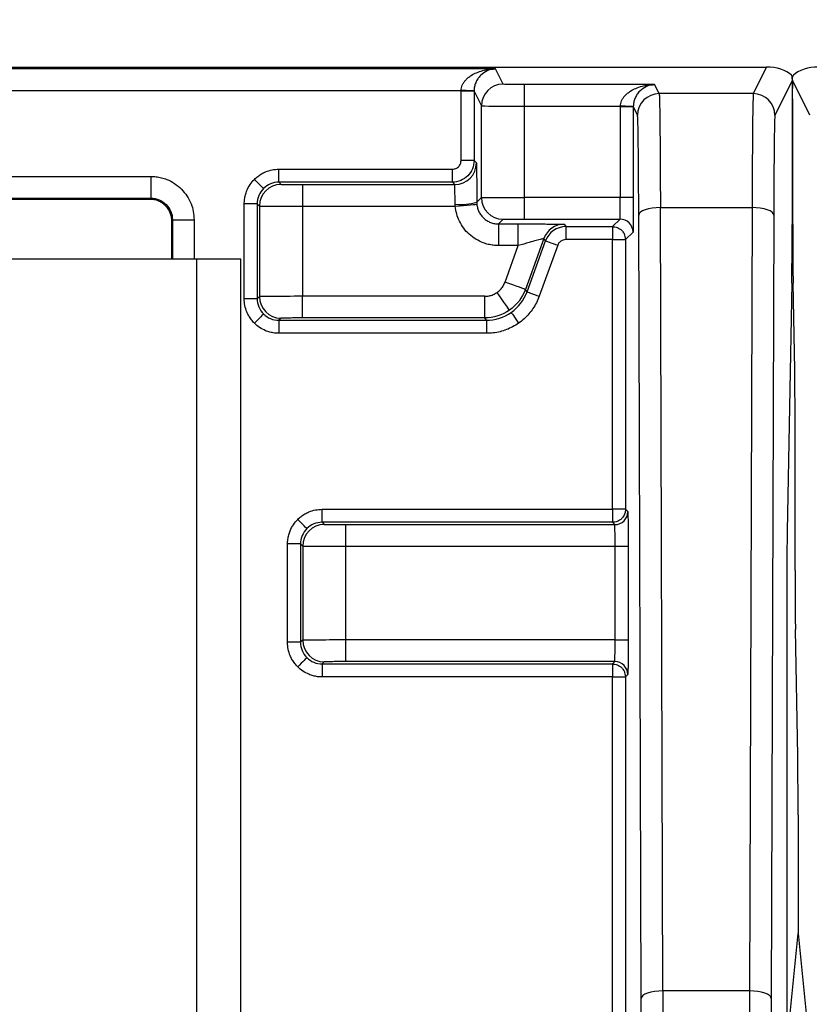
# Model space of a CAD drawing. Extents: x 897.4 to 914.4, y -8.5 to 2.5.
# Tile 39 of 102: x 902.062 to 902.422, y 0.979 to 1.426. Entities that reach past the tile are written whole.
import ezdxf

# ---------------------------------------------------------------- set-up
doc = ezdxf.new("R2010")
doc.units = 0
doc.header["$LTSCALE"] = 4
doc.header["$MEASUREMENT"] = 0
doc.layers.get('0').update_dxf_attribs({"linetype": 'CONTINUOUS'})
doc.layers.get('DEFPOINTS').update_dxf_attribs({"linetype": 'CONTINUOUS'})
doc.layers.add('DIMENSIONS', color=140, linetype='CONTINUOUS')
doc.styles.get("Standard").update_dxf_attribs({"font": 'romans.shx'})
doc.dimstyles.get("Standard").update_dxf_attribs({"dimtxt": 0.15, "dimasz": 0.18, "dimexe": 0.0625, "dimexo": 0.125, "dimgap": 0.0625, "dimtad": 0, "dimtih": 1, "dimtoh": 1, "dimzin": 0, "dimdsep": 46, "dimtxsty": 'Standard', "dimcen": 0, "dimadec": 0, "dimazin": 0, "dimtfac": 1, "dimtofl": 0, "dimtmove": 0, "dimatfit": 3, "dimfxl": 1, "dimtolj": 1, "dimtzin": 0, "dimarcsym": 0})

# ---------------------------------------------------------------- blocks, each defined once
blk = doc.blocks.new('*D6')
at = {"layer": 'DEFPOINTS', "color": 0, "transparency": 16777216}
for p in [(904.3338012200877, 2.023547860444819), (901.4539814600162, 1.398944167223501), (904.3338012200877, 1.398944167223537)]:
    blk.add_point(p, dxfattribs=at)
at = {"layer": 'DIMENSIONS', "color": 0, "lineweight": -2, "transparency": 16777216}
for p, q in [((901.4539814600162, 1.523944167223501), (901.4539814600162, 2.086047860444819)), ((904.3338012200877, 1.523944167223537), (904.3338012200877, 2.086047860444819)), ((901.6339814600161, 2.023547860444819), (902.5135341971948, 2.023547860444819)), ((904.1538012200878, 2.023547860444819), (903.2742484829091, 2.023547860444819))]:
    blk.add_line(p, q, dxfattribs=at)
at = {"layer": 'DIMENSIONS', "color": 0, "transparency": 16777216}
for points in [[(901.6339814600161, 2.053547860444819), (901.6339814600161, 1.993547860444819), (901.4539814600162, 2.023547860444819)], [(904.1538012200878, 2.053547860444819), (904.1538012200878, 1.993547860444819), (904.3338012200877, 2.023547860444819)]]:
    blk.add_solid(points, dxfattribs=at)
at = {"layer": 'DIMENSIONS', "color": 0, "transparency": 16777216, "char_height": 0.15, "attachment_point": 5}
for s, insert in [('\\A1;2.88', (902.8938913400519, 2.161047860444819)), ('\\A1;[73.1]', (902.8938913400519, 1.846762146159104))]:
    blk.add_mtext(s, dxfattribs=dict(at, insert=insert))

msp = doc.modelspace()

# ---------------------------------------------------------------- linework, layer by layer
for p, q in [((901.465741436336, 1.404949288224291), (902.4021614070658, 1.404949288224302)), ((902.2787708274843, 1.404087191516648), (901.5891319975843, 1.404087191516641)), ((902.2822451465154, 1.397138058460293), (902.2787708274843, 1.404087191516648)), ((902.4021614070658, 1.404949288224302), (902.3961124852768, 1.392850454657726)), ((902.3512279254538, 1.39696778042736), (902.2920872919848, 1.396967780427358)), ((902.2920872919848, 1.387126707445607), (902.2920872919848, 1.396967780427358)), ((902.3532864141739, 1.392850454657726), (902.3512279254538, 1.39696778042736)), ((902.4139213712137, 1.39894423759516), (902.4059546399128, 1.383009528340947)), ((902.4218881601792, 1.383009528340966), (902.4139213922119, 1.398944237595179)), ((901.6047408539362, 1.394246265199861), (902.2631619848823, 1.394246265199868)), ((902.2631596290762, 1.393973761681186), (902.2631619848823, 1.394246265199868)), ((902.2690649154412, 1.393973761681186), (902.2631596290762, 1.393973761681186)), ((902.2631596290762, 1.362429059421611), (902.2631596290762, 1.393973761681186)), ((902.2690649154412, 1.393973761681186), (902.272403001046, 1.387296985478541)), ((902.2690649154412, 1.393973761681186), (902.2690649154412, 1.362429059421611)), ((902.3961124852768, 1.392850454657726), (902.3532864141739, 1.392850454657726)), ((902.272403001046, 1.345565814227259), (902.272403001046, 1.387296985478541)), ((902.2920872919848, 1.345650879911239), (902.2920872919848, 1.387126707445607)), ((902.2920872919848, 1.387126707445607), (902.335619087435, 1.387126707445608)), ((902.335619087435, 1.387126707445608), (902.335616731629, 1.386854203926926)), ((902.3415220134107, 1.386854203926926), (902.335616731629, 1.386854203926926)), ((902.335616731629, 1.386854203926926), (902.335616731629, 1.345650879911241)), ((902.3415220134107, 1.386854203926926), (902.3415220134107, 1.345650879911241)), ((902.3415220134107, 1.386854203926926), (902.3434442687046, 1.383009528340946)), ((902.4137647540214, 1.37178188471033), (902.4137647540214, 1.333374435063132)), ((902.4140780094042, 1.333374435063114), (902.4140780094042, 1.371781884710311)), ((902.2690649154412, 1.362429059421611), (902.2631596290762, 1.362429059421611)), ((902.2690649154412, 1.362429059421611), (902.2701312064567, 1.361362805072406)), ((902.180261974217, 1.352586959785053), (902.180261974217, 1.358492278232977)), ((902.180261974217, 1.358492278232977), (902.2592227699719, 1.358492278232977)), ((902.2592227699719, 1.352586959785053), (902.2592227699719, 1.358492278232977)), ((901.7458945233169, 1.355210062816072), (902.1220083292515, 1.355210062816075)), ((902.1220083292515, 1.355210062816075), (902.1220083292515, 1.345367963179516)), ((902.180261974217, 1.352586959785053), (902.181243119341, 1.351605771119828)), ((902.2592227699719, 1.352586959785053), (902.180261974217, 1.352586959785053)), ((902.2602890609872, 1.351520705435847), (902.2592227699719, 1.352586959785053)), ((902.1910852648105, 1.351520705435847), (902.1910852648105, 1.341678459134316)), ((902.1910852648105, 1.351520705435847), (902.2602890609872, 1.351520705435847)), ((901.7458945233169, 1.345367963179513), (902.1220083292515, 1.345367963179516)), ((901.7463247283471, 1.344937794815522), (902.121578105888, 1.344937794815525)), ((902.121578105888, 1.344937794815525), (902.1220083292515, 1.345367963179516)), ((902.2703007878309, 1.343463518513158), (902.272403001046, 1.345565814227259)), ((902.335616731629, 1.345650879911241), (902.2920872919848, 1.345650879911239)), ((902.2920872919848, 1.335808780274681), (902.2920872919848, 1.345650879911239)), ((902.3415220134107, 1.345650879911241), (902.335616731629, 1.345650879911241)), ((902.1704198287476, 1.342744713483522), (902.1645145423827, 1.342744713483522)), ((902.1645145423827, 1.299638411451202), (902.1645145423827, 1.342744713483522)), ((902.1704198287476, 1.342744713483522), (902.1714009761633, 1.341763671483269)), ((902.1704198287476, 1.342744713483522), (902.1704198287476, 1.299638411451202)), ((902.1714009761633, 1.341763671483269), (902.1714009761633, 1.300619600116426)), ((902.1910852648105, 1.341678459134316), (902.1910852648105, 1.300704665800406)), ((902.1910852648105, 1.341678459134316), (902.2605405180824, 1.341678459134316)), ((902.3549710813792, 0.9849151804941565), (902.3538409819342, 1.341031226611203)), ((902.3538409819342, 1.341031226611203), (902.3955579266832, 1.341031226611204)), ((902.3955579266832, 1.341031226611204), (902.3944278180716, 0.9849151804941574)), ((902.1318504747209, 1.335525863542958), (902.1314202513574, 1.335095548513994)), ((902.1314202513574, 1.335095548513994), (902.1314202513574, 1.317665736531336)), ((902.1318504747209, 1.335525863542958), (902.1318504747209, 1.317665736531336)), ((902.1318504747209, 1.335525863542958), (902.1416926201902, 1.335525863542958)), ((902.1416926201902, 1.335525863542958), (902.1416926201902, 1.317665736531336)), ((902.2801436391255, 1.333622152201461), (902.2822451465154, 1.3357237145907)), ((902.2920872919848, 1.335808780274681), (902.3354804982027, 1.335808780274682)), ((902.3320572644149, 1.332385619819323), (902.3354804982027, 1.335808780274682)), ((902.3451289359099, 0.9815515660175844), (902.3439988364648, 1.337667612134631)), ((902.4054000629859, 1.337667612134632), (902.4042699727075, 0.9815515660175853)), ((902.2801436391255, 1.333622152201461), (902.2892037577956, 1.333622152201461)), ((902.2801436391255, 1.333622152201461), (902.2801436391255, 1.323780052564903)), ((902.2892037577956, 1.323780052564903), (902.2892037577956, 1.333622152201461)), ((902.3100843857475, 1.333454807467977), (902.31008936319, 1.333451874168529)), ((902.31008936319, 1.333451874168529), (902.310835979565, 1.332385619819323)), ((902.310835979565, 1.332385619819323), (902.3320572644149, 1.332385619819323)), ((902.310835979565, 1.332385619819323), (902.310835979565, 1.3264803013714)), ((902.3320572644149, 1.332385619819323), (902.3320572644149, 1.3264803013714)), ((902.341385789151, 1.329903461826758), (902.3379625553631, 1.3264803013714)), ((902.3008407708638, 1.326975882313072), (902.2924106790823, 1.303814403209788)), ((902.2931573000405, 1.302748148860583), (902.3015873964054, 1.325909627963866)), ((902.3015873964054, 1.325909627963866), (902.3008407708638, 1.326975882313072)), ((902.3320572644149, 1.3264803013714), (902.310835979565, 1.3264803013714)), ((902.3320572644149, 1.3264803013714), (902.3379625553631, 1.3264803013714)), ((902.3320572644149, 1.203890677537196), (902.3320572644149, 1.3264803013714)), ((902.3379625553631, 1.3264803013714), (902.3379625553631, 1.203890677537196)), ((902.2892037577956, 1.323780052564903), (902.2801436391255, 1.323780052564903)), ((902.2831620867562, 1.307180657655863), (902.2892037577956, 1.323780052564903)), ((902.3071365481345, 1.323889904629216), (902.298706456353, 1.300728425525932)), ((902.1428293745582, 1.317665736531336), (901.7179868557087, 1.317665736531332)), ((902.1428293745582, 1.317665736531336), (902.1428293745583, 0.9276658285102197)), ((902.1629081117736, 1.317665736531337), (902.1428293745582, 1.317665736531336)), ((902.1629081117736, 0.9276658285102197), (902.1629081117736, 1.317665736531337)), ((902.2931573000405, 1.302748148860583), (902.2924106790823, 1.303814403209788)), ((902.413615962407, 1.306613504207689), (902.4115084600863, 1.194003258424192)), ((902.4149600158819, 1.267434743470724), (902.4142267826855, 1.30661350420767)), ((902.1704198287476, 1.299638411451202), (902.1645145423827, 1.299638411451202)), ((902.1714009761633, 1.300619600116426), (902.1704198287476, 1.299638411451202)), ((902.27391349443, 1.300704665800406), (902.1910852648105, 1.300704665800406)), ((902.1910852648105, 1.290862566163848), (902.1910852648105, 1.300704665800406)), ((902.27391349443, 1.290862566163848), (902.27391349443, 1.300704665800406)), ((902.181243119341, 1.290777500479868), (902.180261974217, 1.289796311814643)), ((902.180261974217, 1.289796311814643), (902.2746601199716, 1.289796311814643)), ((902.180261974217, 1.289796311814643), (902.180261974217, 1.283890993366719)), ((902.27391349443, 1.290862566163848), (902.1910852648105, 1.290862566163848)), ((902.2746601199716, 1.289796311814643), (902.27391349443, 1.290862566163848)), ((902.2746601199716, 1.289796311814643), (902.2746601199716, 1.283890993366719)), ((902.2746601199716, 1.283890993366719), (902.180261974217, 1.283890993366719)), ((902.4151087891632, 1.176009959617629), (902.4151087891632, 1.240673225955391)), ((902.1999700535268, 1.19798535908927), (902.1999700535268, 1.203890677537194)), ((902.1999700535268, 1.203890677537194), (902.3320572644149, 1.203890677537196)), ((902.3320572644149, 1.203890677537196), (902.3320572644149, 1.197985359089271)), ((902.3379625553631, 1.203890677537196), (902.3320572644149, 1.203890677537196)), ((902.3379625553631, 1.203890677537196), (902.3390288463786, 1.202824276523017)), ((902.3320572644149, 1.197985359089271), (902.1999700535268, 1.19798535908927)), ((902.1999700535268, 1.19798535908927), (902.200951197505, 1.197004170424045)), ((902.2107933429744, 1.187076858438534), (902.2107933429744, 1.196919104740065)), ((902.2107933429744, 1.196919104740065), (902.3331235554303, 1.196919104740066)), ((902.3331235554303, 1.196919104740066), (902.3320572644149, 1.197985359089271)), ((902.1901279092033, 1.188143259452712), (902.1842226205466, 1.188143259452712)), ((902.1842226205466, 1.143408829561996), (902.1842226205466, 1.188143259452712)), ((902.1901279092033, 1.188143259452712), (902.1911090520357, 1.187162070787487)), ((902.1901279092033, 1.188143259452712), (902.1901279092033, 1.143408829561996)), ((902.1911090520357, 1.187162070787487), (902.1911090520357, 1.144390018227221)), ((902.2107933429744, 1.144475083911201), (902.2107933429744, 1.187076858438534)), ((902.2107933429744, 1.187076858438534), (902.3332597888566, 1.187076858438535)), ((902.3332597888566, 1.187076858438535), (902.3391650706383, 1.187076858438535)), ((902.3332597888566, 1.144475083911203), (902.3332597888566, 1.187076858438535)), ((902.3391650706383, 1.187076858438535), (902.3391650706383, 1.144475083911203)), ((902.4113597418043, 1.167242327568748), (902.4113597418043, 0.9510147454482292)), ((902.4163342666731, 1.091717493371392), (902.4152575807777, 1.14924873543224)), ((902.1901279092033, 1.143408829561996), (902.1842226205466, 1.143408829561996)), ((902.1911090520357, 1.144390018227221), (902.1901279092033, 1.143408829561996)), ((902.3332597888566, 1.144475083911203), (902.2107933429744, 1.144475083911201)), ((902.2107933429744, 1.134632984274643), (902.2107933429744, 1.144475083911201)), ((902.3332597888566, 1.144475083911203), (902.3391650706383, 1.144475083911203)), ((902.200951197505, 1.13454777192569), (902.1999700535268, 1.133566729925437)), ((902.1999700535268, 1.133566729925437), (902.3320572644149, 1.133566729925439)), ((902.1999700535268, 1.133566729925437), (902.1999700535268, 1.127661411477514)), ((902.3331235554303, 1.134632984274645), (902.2107933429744, 1.134632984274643)), ((902.3320572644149, 1.133566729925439), (902.3331235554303, 1.134632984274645)), ((902.3320572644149, 1.133566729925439), (902.3320572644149, 1.127661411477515)), ((902.3390288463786, 1.12872766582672), (902.3379625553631, 1.127661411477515)), ((902.3320572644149, 1.127661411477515), (902.1999700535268, 1.127661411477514)), ((902.3320572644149, 1.127661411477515), (902.3379625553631, 1.127661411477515)), ((902.3320572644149, 0.9342056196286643), (902.3320572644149, 1.127661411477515)), ((902.3379625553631, 1.127661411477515), (902.3379625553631, 0.9342056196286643)), ((902.4164830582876, 1.064955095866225), (902.4164830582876, 1.011032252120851)), ((902.4118160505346, 0.9642427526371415), (902.4164830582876, 1.011032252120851)), ((902.4164830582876, 1.011032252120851), (902.4211500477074, 0.9642427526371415)), ((902.3944278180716, 0.9849151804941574), (902.3549710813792, 0.9849151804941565))]:
    msp.add_line(p, q)
at = {"flags": 128}
for points in [[(902.2690663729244, 1.394144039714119), (902.2689438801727, 1.394146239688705), (902.2686017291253, 1.394152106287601), (902.2680529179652, 1.394161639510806), (902.2673183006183, 1.394174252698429), (902.2664257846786, 1.394189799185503), (902.2654092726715, 1.394207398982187), (902.2643073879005, 1.394226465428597), (902.2631619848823, 1.394246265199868)], [(902.3415234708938, 1.387024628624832), (902.3414009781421, 1.387026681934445), (902.3410588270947, 1.387032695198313), (902.3405100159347, 1.387042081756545), (902.3397753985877, 1.387054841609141), (902.3388828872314, 1.387070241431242), (902.3378663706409, 1.387087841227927), (902.33676448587, 1.387106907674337), (902.335619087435, 1.387126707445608)], [(902.1733022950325, 1.349704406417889), (902.1732133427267, 1.349793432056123), (902.1729697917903, 1.350036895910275), (902.1725808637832, 1.350425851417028), (902.1720612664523, 1.350945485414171), (902.1714306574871, 1.351576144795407), (902.1707128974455, 1.352293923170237), (902.1699351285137, 1.35307168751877), (902.1691267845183, 1.353879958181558)], [(902.2605405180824, 1.341678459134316), (902.2624413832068, 1.341851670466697), (902.2642700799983, 1.342018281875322), (902.2659571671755, 1.342171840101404), (902.2674385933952, 1.342306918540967), (902.2686581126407, 1.342417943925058), (902.2695694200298, 1.342500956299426), (902.2701379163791, 1.342552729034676), (902.270342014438, 1.342571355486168)], [(902.3538409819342, 1.341031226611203), (902.3519307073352, 1.340961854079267), (902.3500930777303, 1.340767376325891), (902.3483979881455, 1.340454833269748), (902.346909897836, 1.340036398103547), (902.3456854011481, 1.339527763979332), (902.3447710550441, 1.338948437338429), (902.3442016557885, 1.338320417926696), (902.3439988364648, 1.337667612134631)], [(902.4054000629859, 1.337667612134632), (902.4051972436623, 1.338320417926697), (902.4046278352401, 1.33894843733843), (902.4037135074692, 1.339527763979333), (902.4024890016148, 1.340036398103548), (902.4010009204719, 1.340454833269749), (902.3993058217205, 1.340767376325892), (902.3974682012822, 1.340961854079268), (902.3955579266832, 1.341031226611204)], [(902.3015873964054, 1.325909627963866), (902.3017022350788, 1.325867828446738), (902.3020236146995, 1.325750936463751), (902.302539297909, 1.325563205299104), (902.3032297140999, 1.325311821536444), (902.3040686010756, 1.32500661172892), (902.3050240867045, 1.324658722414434), (902.3060598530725, 1.324281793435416), (902.3071365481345, 1.323889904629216)], [(902.2924106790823, 1.303814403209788), (902.2922192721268, 1.303884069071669), (902.2916836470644, 1.304078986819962), (902.2908241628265, 1.30439182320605), (902.2896734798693, 1.304810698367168), (902.2882753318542, 1.305319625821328), (902.2866828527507, 1.305899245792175), (902.2849565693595, 1.306527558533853), (902.2831620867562, 1.307180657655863)], [(902.2931573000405, 1.302748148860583), (902.2932721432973, 1.302706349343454), (902.2935935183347, 1.302589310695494), (902.294109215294, 1.302401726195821), (902.2947996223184, 1.30215034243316), (902.2956385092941, 1.301845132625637), (902.2965939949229, 1.30149724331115), (902.2976297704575, 1.301120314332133), (902.298706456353, 1.300728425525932)], [(902.2852038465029, 1.294422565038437), (902.2850851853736, 1.294592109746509), (902.2847570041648, 1.295060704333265), (902.2842317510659, 1.295810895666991), (902.283529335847, 1.296814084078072), (902.282676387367, 1.298032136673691), (902.2817052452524, 1.299419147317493), (902.2806527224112, 1.300922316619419), (902.2795587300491, 1.302484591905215)], [(902.1733022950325, 1.292678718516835), (902.1732133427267, 1.292589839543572), (902.1729697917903, 1.292346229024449), (902.1725808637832, 1.291957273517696), (902.1720612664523, 1.291437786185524), (902.1714306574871, 1.290807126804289), (902.1707128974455, 1.290089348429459), (902.1699351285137, 1.289311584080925), (902.1691267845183, 1.288503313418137)], [(902.2859506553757, 1.293356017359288), (902.2860218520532, 1.293254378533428), (902.2862187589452, 1.292973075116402), (902.2865339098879, 1.29252310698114), (902.2869553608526, 1.29192119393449), (902.2874671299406, 1.291190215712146), (902.288049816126, 1.29035803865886), (902.2886813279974, 1.289456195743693), (902.2893377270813, 1.288518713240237)], [(902.1930103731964, 1.195102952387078), (902.1929214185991, 1.195191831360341), (902.1926778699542, 1.195435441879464), (902.1922889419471, 1.195824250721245), (902.1917693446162, 1.196343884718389), (902.1911387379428, 1.196974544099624), (902.1904209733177, 1.197692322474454), (902.1896432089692, 1.198470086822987), (902.188834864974, 1.199278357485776)], [(902.1930103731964, 1.13644913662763), (902.1929214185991, 1.136360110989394), (902.1926778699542, 1.136116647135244), (902.1922889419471, 1.135727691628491), (902.1917693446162, 1.135208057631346), (902.1911387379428, 1.134577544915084), (902.1904209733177, 1.133859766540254), (902.1896432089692, 1.133082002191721), (902.188834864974, 1.13227358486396)], [(902.3549710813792, 0.9849151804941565), (902.3530608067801, 0.9848459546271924), (902.3512231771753, 0.9846513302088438), (902.3495280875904, 0.9843387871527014), (902.348039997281, 0.9839203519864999), (902.3468155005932, 0.9834118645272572), (902.3459011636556, 0.9828325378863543), (902.3453317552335, 0.9822045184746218), (902.3451289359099, 0.9815515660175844)], [(902.4042699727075, 0.9815515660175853), (902.4040671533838, 0.9822045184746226), (902.4034977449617, 0.982832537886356), (902.4025833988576, 0.983411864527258), (902.4013589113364, 0.9839203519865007), (902.3998708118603, 0.9843387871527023), (902.3981757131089, 0.9846513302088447), (902.3963380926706, 0.9848459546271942), (902.3944278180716, 0.9849151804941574)]]:
    msp.add_lwpolyline(points, dxfattribs=at)
for centre, radius, start, end in [((902.2822462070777, 1.387294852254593), 0.009843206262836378, 90.00617336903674, 179.9875828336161), ((902.3532874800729, 1.383007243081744), 0.009843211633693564, 90.00620442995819, 179.9866978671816), ((902.3961114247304, 1.383007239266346), 0.009843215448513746, 0.01332433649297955, 89.99382672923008), ((902.2602883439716, 1.361363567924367), 0.009842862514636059, 270.0041737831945, 359.9955594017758), ((902.1812440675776, 1.341762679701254), 0.009843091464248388, 90.00551960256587, 179.9942269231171), ((902.2628481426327, 1.370935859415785), 0.02846526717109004, 265.1846724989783, 285.1778086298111), ((902.2822458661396, 1.345566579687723), 0.009842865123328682, 180.0044557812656, 269.9958110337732), ((902.335479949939, 1.329902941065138), 0.005905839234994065, 0.005052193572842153, 89.99468099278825), ((902.3100877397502, 1.323612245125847), 0.009842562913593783, 90.01952440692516, 160.0050235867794), ((902.3100899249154, 1.323608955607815), 0.00984291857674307, 90.00326981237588, 159.9972106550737), ((902.1812438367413, 1.300620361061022), 0.009842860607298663, 180.0044294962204, 269.9958239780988), ((902.3331231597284, 1.202824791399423), 0.005905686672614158, 270.0038390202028, 359.9950047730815), ((902.200952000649, 1.18716122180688), 0.009842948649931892, 90.00467509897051, 179.9950580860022), ((904.2056391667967, 1.172584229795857), 1.79053365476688, 179.8903790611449, 180.7467400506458), ((902.2009521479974, 1.144390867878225), 0.009843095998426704, 180.0049457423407, 269.9944672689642), ((902.3331230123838, 1.128727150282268), 0.005905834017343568, 0.0050015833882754, 89.99473160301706)]:
    msp.add_arc(centre, radius, start, end)
for centre, major_axis, ratio, start_param, end_param in [((902.404620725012, 1.400027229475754), (0.01012105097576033, -0.001521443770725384), 0.4624974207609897, 0.5768515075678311, 1.88505368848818), ((902.423222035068, 1.400027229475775), (0.01012105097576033, 0.00152144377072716), 0.4624974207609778, 1.256538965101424, 2.564741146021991), ((902.4140224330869, 1.371781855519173), (-8.88178419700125e-16, 0.02952755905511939), 0.008726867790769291, 0.4029786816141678, 1.570796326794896), ((902.4138203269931, 1.371781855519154), (-1.77635683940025e-15, 0.02952755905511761), 0.008726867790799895, 4.71238898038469, 5.880206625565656), ((902.4135070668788, 1.33337450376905), (-8.881784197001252e-16, 0.0295275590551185), 0.008726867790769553, 3.577924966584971, 4.71238898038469), ((902.4143356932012, 1.333374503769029), (0, 0.02952755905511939), 0.008726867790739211, 1.570796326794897, 2.705260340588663), ((902.4148511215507, 1.240673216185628), (0, 0.02952780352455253), 0.008726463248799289, 4.71238898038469, 5.846870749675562), ((902.4116173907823, 1.16724225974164), (0, 0.0295275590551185), 0.008726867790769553, 0.4363323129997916, 1.570796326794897), ((902.4162253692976, 1.064956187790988), (-9.151066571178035e-09, 0.02952780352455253), 0.008726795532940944, 4.712353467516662, 5.846849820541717)]:
    msp.add_ellipse(centre, major_axis=major_axis, ratio=ratio, start_param=start_param, end_param=end_param)
for points, knots in [([(902.2631619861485, 1.39424621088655), (902.2631984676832, 1.394654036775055), (902.2632737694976, 1.395495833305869), (902.2637104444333, 1.396729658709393), (902.2643753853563, 1.397939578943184), (902.2652934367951, 1.399104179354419), (902.2664550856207, 1.400202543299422), (902.2680702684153, 1.401358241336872), (902.2702920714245, 1.402493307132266), (902.2728457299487, 1.403341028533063), (902.2757405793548, 1.403937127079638), (902.2776486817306, 1.404031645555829), (902.2787708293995, 1.404087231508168)], [0, 0, 0, 0, 0.05428158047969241, 0.1120430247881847, 0.1750579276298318, 0.2446996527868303, 0.3219891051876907, 0.4076742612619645, 0.5400691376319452, 0.6996984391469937, 0.8233938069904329, 1, 1, 1, 1]), ([(902.2751012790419, 1.403220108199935), (902.2740270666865, 1.40263932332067), (902.2724717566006, 1.401798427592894), (902.2707413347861, 1.399662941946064), (902.269813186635, 1.397930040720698), (902.2692085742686, 1.396077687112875), (902.2691119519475, 1.394763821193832), (902.2690663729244, 1.394144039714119)], [0, 0, 0, 0, 0.4072141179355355, 0.5895894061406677, 0.7456237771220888, 0.880004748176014, 0.9999999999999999, 0.9999999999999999, 0.9999999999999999, 0.9999999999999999]), ([(902.2787708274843, 1.404087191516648), (902.2775630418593, 1.404072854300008), (902.2763080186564, 1.404057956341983), (902.275145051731, 1.403250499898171), (902.2751012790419, 1.403220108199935)], [0, 0, 0, 0, 0.9623611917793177, 1, 1, 1, 1]), ([(902.2920872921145, 1.396967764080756), (902.2895178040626, 1.396967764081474), (902.2869778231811, 1.396986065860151), (902.2833382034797, 1.397049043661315), (902.2822675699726, 1.39709321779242), (902.2822451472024, 1.397138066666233)], [0, 0, 0, 0, 0.5, 0.5, 1, 1, 1, 1]), ([(902.3356190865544, 1.38712674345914), (902.3356555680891, 1.387534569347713), (902.3357308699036, 1.388376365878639), (902.3361675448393, 1.389610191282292), (902.3368324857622, 1.390820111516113), (902.337750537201, 1.391984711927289), (902.3389121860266, 1.393083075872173), (902.3405273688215, 1.394238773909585), (902.3427491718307, 1.395373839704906), (902.3453028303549, 1.396221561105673), (902.3481976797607, 1.396817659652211), (902.3501057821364, 1.396912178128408), (902.3512279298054, 1.396967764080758)], [0, 0, 0, 0, 0.05428158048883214, 0.1120430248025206, 0.1750579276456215, 0.2446996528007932, 0.3219891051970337, 0.4076742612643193, 0.5400691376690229, 0.6996984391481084, 0.8233938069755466, 1, 1, 1, 1]), ([(902.3512279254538, 1.39696778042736), (902.3500201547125, 1.396953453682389), (902.3487651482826, 1.39693856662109), (902.3476021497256, 1.396131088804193), (902.3475583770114, 1.396100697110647)], [0, 0, 0, 0, 0.9623621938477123, 1, 1, 1, 1]), ([(902.3475583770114, 1.396100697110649), (902.3464841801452, 1.395519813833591), (902.3449289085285, 1.394678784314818), (902.343198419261, 1.392543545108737), (902.342270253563, 1.390810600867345), (902.3416657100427, 1.388958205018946), (902.3415690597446, 1.387644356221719), (902.3415234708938, 1.387024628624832)], [0, 0, 0, 0, 0.4072183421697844, 0.5895894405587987, 0.7456239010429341, 0.8800136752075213, 1, 1, 1, 1]), ([(902.3532864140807, 1.392850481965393), (902.3533009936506, 1.392776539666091), (902.3533298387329, 1.392630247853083), (902.3533716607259, 1.391896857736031), (902.3534118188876, 1.390823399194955), (902.3534502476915, 1.389404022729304), (902.353486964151, 1.387679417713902), (902.3535219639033, 1.385678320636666), (902.3535552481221, 1.383432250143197), (902.3535868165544, 1.380971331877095), (902.3536166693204, 1.378325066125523), (902.353644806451, 1.375521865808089), (902.3536712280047, 1.372588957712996), (902.3536959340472, 1.369552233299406), (902.3537189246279, 1.366436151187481), (902.353740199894, 1.363263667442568), (902.3537597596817, 1.360056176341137), (902.3537776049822, 1.356833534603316), (902.3537937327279, 1.35361389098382), (902.3538081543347, 1.350414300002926), (902.3538208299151, 1.347248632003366), (902.3538319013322, 1.344135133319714), (902.3538379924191, 1.34205296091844), (902.3538409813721, 1.341031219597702)], [0, 0, 0, 0, 0.06069539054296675, 0.1200833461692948, 0.1781638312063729, 0.2349368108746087, 0.2904022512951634, 0.3445601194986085, 0.3974103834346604, 0.4489530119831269, 0.4991879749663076, 0.5481152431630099, 0.5957347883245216, 0.6420465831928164, 0.6870506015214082, 0.7307468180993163, 0.7731352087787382, 0.8142157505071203, 0.8539884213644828, 0.8924532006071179, 0.9296100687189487, 0.9654590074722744, 1, 1, 1, 1]), ([(902.3961124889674, 1.392850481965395), (902.3959916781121, 1.392574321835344), (902.3958720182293, 1.38740082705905), (902.3956754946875, 1.36903749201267), (902.3955992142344, 1.35590214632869), (902.3955579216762, 1.341031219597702)], [0, 0, 0, 0, 0.5, 0.5, 1, 1, 1, 1]), ([(902.2724030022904, 1.387297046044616), (902.272447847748, 1.387252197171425), (902.2745891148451, 1.387208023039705), (902.2818683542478, 1.387145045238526), (902.2869483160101, 1.387126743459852), (902.2920872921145, 1.38712674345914)], [0, 0, 0, 0, 0.5, 0.5, 1, 1, 1, 1]), ([(902.34399883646, 1.337667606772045), (902.3439934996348, 1.339245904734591), (902.343982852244, 1.342394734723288), (902.343963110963, 1.346928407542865), (902.3439406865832, 1.351294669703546), (902.3439062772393, 1.356975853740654), (902.3438557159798, 1.363602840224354), (902.343784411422, 1.370419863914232), (902.3437048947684, 1.375939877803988), (902.3436201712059, 1.379876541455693), (902.3435326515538, 1.382409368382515), (902.3434737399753, 1.382809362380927), (902.3434442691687, 1.383009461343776)], [0, 0, 0, 0, 0.06120223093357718, 0.1221033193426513, 0.1830357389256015, 0.2443314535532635, 0.3720775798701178, 0.5000764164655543, 0.6278240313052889, 0.7558242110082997, 0.8778498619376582, 1, 1, 1, 1]), ([(902.4059546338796, 1.383009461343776), (902.4059398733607, 1.382944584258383), (902.4059104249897, 1.382815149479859), (902.4058665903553, 1.382150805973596), (902.4058232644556, 1.381141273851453), (902.4057651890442, 1.379260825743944), (902.4056940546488, 1.375937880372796), (902.4056146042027, 1.370429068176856), (902.4055431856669, 1.363608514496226), (902.4054831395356, 1.355708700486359), (902.4054337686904, 1.347049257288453), (902.4054113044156, 1.340795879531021), (902.4054000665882, 1.337667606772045)], [0, 0, 0, 0, 0.06120422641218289, 0.1221071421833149, 0.1830411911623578, 0.2443383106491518, 0.3720864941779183, 0.5000860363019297, 0.6278329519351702, 0.7558310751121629, 0.8778536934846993, 1, 1, 1, 1]), ([(902.2690649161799, 1.362429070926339), (902.26906471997, 1.359852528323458), (902.2680039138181, 1.35729184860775), (902.2643599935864, 1.353647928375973), (902.2617993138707, 1.352587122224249), (902.2592227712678, 1.35258692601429)], [0, 0, 0, 0, 0.5, 0.5, 1, 1, 1, 1]), ([(902.2592227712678, 1.35849221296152), (902.2595683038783, 1.358515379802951), (902.2602498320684, 1.358561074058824), (902.2612134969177, 1.358975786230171), (902.2621581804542, 1.359712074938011), (902.2630061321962, 1.360869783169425), (902.2631082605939, 1.361907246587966), (902.2631596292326, 1.362429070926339)], [0, 0, 0, 0, 0.1675370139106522, 0.3304498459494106, 0.5006327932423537, 0.7488278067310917, 1, 1, 1, 1]), ([(902.2701312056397, 1.361362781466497), (902.270137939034, 1.361329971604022), (902.2701514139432, 1.361264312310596), (902.270171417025, 1.36081468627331), (902.2701947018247, 1.359988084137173), (902.2702205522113, 1.358531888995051), (902.2702465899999, 1.356262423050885), (902.2702687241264, 1.353459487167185), (902.2702850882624, 1.350306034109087), (902.2702965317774, 1.346936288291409), (902.2702993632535, 1.344625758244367), (902.2703007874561, 1.343463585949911)], [0, 0, 0, 0, 0.07999424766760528, 0.1600849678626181, 0.2413853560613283, 0.369238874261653, 0.5000676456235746, 0.6279204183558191, 0.7587483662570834, 0.8786529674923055, 1, 1, 1, 1]), ([(902.169126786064, 1.353879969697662), (902.1696300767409, 1.354347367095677), (902.170634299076, 1.355279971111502), (902.1723632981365, 1.356417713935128), (902.1745181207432, 1.357479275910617), (902.1771658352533, 1.358323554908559), (902.1792279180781, 1.358435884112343), (902.1802619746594, 1.358492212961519)], [0, 0, 0, 0, 0.1665538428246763, 0.3323270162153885, 0.5001877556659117, 0.7493630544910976, 1, 1, 1, 1]), ([(902.1220083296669, 1.355210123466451), (902.1228282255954, 1.355180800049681), (902.1244683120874, 1.355122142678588), (902.126902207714, 1.354637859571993), (902.1297399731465, 1.353728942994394), (902.1328819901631, 1.352106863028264), (902.1359989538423, 1.349561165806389), (902.1385768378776, 1.346426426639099), (902.1403685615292, 1.342933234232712), (902.1415006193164, 1.339246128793), (902.141628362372, 1.336770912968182), (902.141692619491, 1.335525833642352)], [0, 0, 0, 0, 0.07959863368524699, 0.1592258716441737, 0.2401326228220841, 0.368603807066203, 0.5000688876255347, 0.6285405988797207, 0.7600078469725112, 0.8792795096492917, 0.9999999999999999, 0.9999999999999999, 0.9999999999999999, 0.9999999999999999]), ([(902.1645145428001, 1.342744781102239), (902.164539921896, 1.343431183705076), (902.164590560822, 1.344800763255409), (902.1650086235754, 1.346827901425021), (902.1657816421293, 1.34910224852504), (902.1670568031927, 1.351571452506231), (902.1684354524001, 1.353108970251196), (902.169126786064, 1.353879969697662)], [0, 0, 0, 0, 0.1665593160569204, 0.3323359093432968, 0.5001978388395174, 0.749370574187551, 1, 1, 1, 1]), ([(902.1812431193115, 1.351605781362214), (902.1812812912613, 1.351600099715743), (902.1813562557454, 1.351588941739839), (902.1819326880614, 1.351572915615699), (902.1828582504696, 1.351558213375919), (902.1841129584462, 1.351545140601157), (902.1856609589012, 1.351534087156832), (902.1874002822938, 1.351526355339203), (902.1892345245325, 1.351521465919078), (902.1904658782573, 1.351520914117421), (902.1910852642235, 1.351520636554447)], [0, 0, 0, 0, 0.126975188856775, 0.2493618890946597, 0.3721541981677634, 0.5002987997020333, 0.6286582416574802, 0.7600084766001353, 0.8792813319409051, 1, 1, 1, 1]), ([(902.260458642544, 1.342571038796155), (902.2604303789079, 1.34497458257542), (902.2604021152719, 1.347282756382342), (902.2603455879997, 1.350553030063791), (902.2603173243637, 1.351499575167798), (902.2602890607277, 1.351520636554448)], [0, 0, 0, 0, 0.5, 0.5, 1, 1, 1, 1]), ([(902.1215781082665, 1.344937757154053), (902.1222332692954, 1.344904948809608), (902.1235196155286, 1.344840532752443), (902.1253704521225, 1.344274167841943), (902.1270699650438, 1.343353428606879), (902.128582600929, 1.342098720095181), (902.1298627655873, 1.340546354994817), (902.1307581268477, 1.338799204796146), (902.1313242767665, 1.336955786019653), (902.1313881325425, 1.335718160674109), (902.1314202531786, 1.335095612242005)], [0, 0, 0, 0, 0.1270055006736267, 0.2493631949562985, 0.3721264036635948, 0.5003004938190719, 0.6287126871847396, 0.7601190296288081, 0.8793354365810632, 1, 1, 1, 1]), ([(902.1220083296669, 1.345367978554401), (902.124592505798, 1.345368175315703), (902.1271461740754, 1.344307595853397), (902.1307900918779, 1.340663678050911), (902.1318506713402, 1.338110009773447), (902.1318504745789, 1.335525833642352)], [0, 0, 0, 0, 0.5, 0.5, 1, 1, 1, 1]), ([(902.2724030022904, 1.345565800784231), (902.2724477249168, 1.345579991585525), (902.2745891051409, 1.345594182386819), (902.2818683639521, 1.345622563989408), (902.2869623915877, 1.345636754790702), (902.2920872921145, 1.345650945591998)], [0, 0, 0, 0, 0.5, 0.5, 1, 1, 1, 1]), ([(902.3354804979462, 1.335808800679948), (902.3355032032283, 1.335831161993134), (902.3355259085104, 1.336901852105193), (902.3355713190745, 1.340541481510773), (902.3355940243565, 1.343088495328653), (902.3356167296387, 1.345650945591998)], [0, 0, 0, 0, 0.5, 0.5, 1, 1, 1, 1]), ([(902.3415220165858, 1.345650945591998), (902.3415218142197, 1.344998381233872), (902.3415214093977, 1.343692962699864), (902.3415180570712, 1.34175516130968), (902.3415089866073, 1.338481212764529), (902.3414900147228, 1.335168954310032), (902.3414613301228, 1.332447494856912), (902.3414371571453, 1.33100285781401), (902.3414116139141, 1.330081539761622), (902.3413944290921, 1.329963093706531), (902.3413857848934, 1.32990351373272)], [0, 0, 0, 0, 0.07973986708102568, 0.1595151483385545, 0.2405662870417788, 0.4993800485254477, 0.6279733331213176, 0.7595647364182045, 0.8790577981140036, 1, 1, 1, 1]), ([(902.1714009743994, 1.341763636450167), (902.1714458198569, 1.34174121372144), (902.1735870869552, 1.341719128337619), (902.1808663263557, 1.341687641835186), (902.18594628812, 1.341678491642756), (902.1910852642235, 1.341678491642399)], [0, 0, 0, 0, 0.5, 0.5, 1, 1, 1, 1]), ([(902.2801436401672, 1.323780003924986), (902.2793675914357, 1.323806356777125), (902.2778146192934, 1.323859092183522), (902.2755065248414, 1.324293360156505), (902.2728170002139, 1.325105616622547), (902.269827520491, 1.326552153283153), (902.2668137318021, 1.328821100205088), (902.2642505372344, 1.331631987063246), (902.2623560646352, 1.334799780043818), (902.2610318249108, 1.338186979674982), (902.2607049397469, 1.340510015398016), (902.2605405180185, 1.3416784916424)], [0, 0, 0, 0, 0.07996142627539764, 0.1600129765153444, 0.2412797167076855, 0.3691832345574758, 0.5000634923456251, 0.6279670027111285, 0.7588486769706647, 0.878701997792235, 1, 1, 1, 1]), ([(902.2703420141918, 1.342571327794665), (902.270428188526, 1.34197592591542), (902.2706007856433, 1.340783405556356), (902.2712686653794, 1.339089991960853), (902.2722146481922, 1.337537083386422), (902.2734392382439, 1.336182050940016), (902.2748948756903, 1.33507002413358), (902.2765357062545, 1.334249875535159), (902.2783060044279, 1.33372140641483), (902.2795304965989, 1.333655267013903), (902.2801436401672, 1.333622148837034)], [0, 0, 0, 0, 0.123736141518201, 0.2478290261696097, 0.3722808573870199, 0.4970938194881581, 0.6222700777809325, 0.7478117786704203, 0.8737210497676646, 1, 1, 1, 1]), ([(902.2822451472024, 1.33572365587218), (902.2822675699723, 1.335746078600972), (902.2833382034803, 1.335768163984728), (902.2869778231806, 1.335799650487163), (902.289517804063, 1.33580880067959), (902.2920872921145, 1.335808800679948)], [0, 0, 0, 0, 0.5, 0.5, 1, 1, 1, 1]), ([(902.2892037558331, 1.333622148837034), (902.2900628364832, 1.333621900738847), (902.2917796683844, 1.333621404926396), (902.2943291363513, 1.333617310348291), (902.2972954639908, 1.333609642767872), (902.3005801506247, 1.333595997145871), (902.3038620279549, 1.33357451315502), (902.3065988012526, 1.333547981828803), (902.3085366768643, 1.333518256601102), (902.3097968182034, 1.333486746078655), (902.3099882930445, 1.333465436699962), (902.3100843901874, 1.333454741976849)], [0, 0, 0, 0, 0.08216740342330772, 0.1642076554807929, 0.2472364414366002, 0.3778146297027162, 0.5099256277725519, 0.637453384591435, 0.766435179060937, 0.8827787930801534, 1, 1, 1, 1]), ([(902.332057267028, 1.332385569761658), (902.3321577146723, 1.332384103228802), (902.3323348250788, 1.332381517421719), (902.3326941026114, 1.332355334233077), (902.33332982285, 1.332268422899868), (902.3346484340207, 1.331890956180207), (902.3361663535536, 1.330884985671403), (902.3376145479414, 1.328980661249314), (902.3378304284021, 1.327429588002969), (902.3379625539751, 1.32648028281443)], [0, 0, 0, 0, 0.03267073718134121, 0.05760540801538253, 0.1171349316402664, 0.2411405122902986, 0.5008425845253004, 0.694500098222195, 1, 1, 1, 1]), ([(902.300838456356, 1.326977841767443), (902.3008015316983, 1.326974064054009), (902.3007264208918, 1.326966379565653), (902.3002764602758, 1.326855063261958), (902.2995742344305, 1.32667513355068), (902.2985954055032, 1.326417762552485), (902.2969058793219, 1.325965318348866), (902.2938331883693, 1.325066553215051), (902.2909129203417, 1.324254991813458), (902.2892037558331, 1.323780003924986)], [0, 0, 0, 0, 0.08586724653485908, 0.1746680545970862, 0.2673455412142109, 0.3647302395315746, 0.4675386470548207, 0.6883628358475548, 1, 1, 1, 1]), ([(902.3108359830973, 1.32648028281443), (902.310436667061, 1.326446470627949), (902.3096333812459, 1.326378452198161), (902.3085525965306, 1.325812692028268), (902.3076412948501, 1.324993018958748), (902.3073054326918, 1.324259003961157), (902.3071365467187, 1.323889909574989)], [0, 0, 0, 0, 0.2484807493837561, 0.4998573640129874, 0.7485067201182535, 1, 1, 1, 1]), ([(902.279558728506, 1.302484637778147), (902.2800880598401, 1.302901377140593), (902.2811354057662, 1.303725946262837), (902.2823711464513, 1.305336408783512), (902.2828965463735, 1.306561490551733), (902.2831620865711, 1.307180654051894)], [0, 0, 0, 0, 0.3357243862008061, 0.6642712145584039, 1, 1, 1, 1]), ([(902.169126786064, 1.28850324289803), (902.1686593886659, 1.289006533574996), (902.1677267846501, 1.290010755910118), (902.1665890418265, 1.291739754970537), (902.165527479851, 1.293894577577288), (902.164683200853, 1.296542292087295), (902.1645708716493, 1.298604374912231), (902.1645145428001, 1.299638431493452)], [0, 0, 0, 0, 0.1665538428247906, 0.3323270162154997, 0.5001877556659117, 0.7493630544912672, 0.9999999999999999, 0.9999999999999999, 0.9999999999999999, 0.9999999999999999]), ([(902.1910852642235, 1.300704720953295), (902.18594628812, 1.300704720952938), (902.1808663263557, 1.300695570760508), (902.1735870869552, 1.300664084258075), (902.1714458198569, 1.300641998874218), (902.1714009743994, 1.300619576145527)], [0, 0, 0, 0, 0.5, 0.5, 1, 1, 1, 1]), ([(902.2739134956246, 1.300704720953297), (902.2745861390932, 1.30074248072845), (902.2759170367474, 1.300817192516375), (902.2778530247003, 1.301427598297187), (902.2789860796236, 1.302129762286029), (902.279558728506, 1.302484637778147)], [0, 0, 0, 0, 0.3357287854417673, 0.664275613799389, 1, 1, 1, 1]), ([(902.2987064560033, 1.300728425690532), (902.2983117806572, 1.29974533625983), (902.297531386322, 1.297801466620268), (902.2959383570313, 1.295106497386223), (902.2940515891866, 1.29264759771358), (902.2918607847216, 1.290411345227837), (902.29018515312, 1.289154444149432), (902.289337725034, 1.288518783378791)], [0, 0, 0, 0, 0.2030781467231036, 0.4015478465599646, 0.5984568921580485, 0.7969249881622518, 1, 1, 1, 1]), ([(902.1910852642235, 1.290862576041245), (902.1904339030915, 1.290862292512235), (902.1891547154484, 1.290861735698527), (902.1873133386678, 1.290856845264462), (902.1856206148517, 1.290848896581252), (902.1841117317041, 1.290838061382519), (902.1828316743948, 1.290824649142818), (902.1819305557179, 1.290809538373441), (902.181354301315, 1.290793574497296), (902.1812803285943, 1.290782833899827), (902.1812431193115, 1.290777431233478)], [0, 0, 0, 0, 0.1269704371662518, 0.2493532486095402, 0.3721429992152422, 0.5002866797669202, 0.62864707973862, 0.7600001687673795, 0.8792768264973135, 1, 1, 1, 1]), ([(902.1802619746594, 1.283890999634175), (902.1795755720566, 1.283916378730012), (902.1782059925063, 1.283967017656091), (902.1761788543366, 1.284385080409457), (902.1739045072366, 1.285158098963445), (902.1714353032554, 1.28643326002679), (902.1698977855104, 1.287811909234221), (902.169126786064, 1.28850324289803)], [0, 0, 0, 0, 0.1665593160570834, 0.3323359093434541, 0.5001978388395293, 0.7493705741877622, 0.9999999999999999, 0.9999999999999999, 0.9999999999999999, 0.9999999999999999]), ([(902.289337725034, 1.288518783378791), (902.288450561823, 1.28793987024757), (902.286696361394, 1.286795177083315), (902.2838456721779, 1.285501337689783), (902.2808897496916, 1.284569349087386), (902.2778124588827, 1.2839941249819), (902.2757189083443, 1.28392563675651), (902.2746601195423, 1.283890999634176)], [0, 0, 0, 0, 0.2030750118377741, 0.401543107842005, 0.598452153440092, 0.7969218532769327, 1, 1, 1, 1]), ([(902.1888348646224, 1.199278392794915), (902.1893381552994, 1.199745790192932), (902.1903423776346, 1.200678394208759), (902.192071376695, 1.201816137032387), (902.1942261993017, 1.202877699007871), (902.1968739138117, 1.20372197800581), (902.1989359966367, 1.203834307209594), (902.1999700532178, 1.20389063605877)], [0, 0, 0, 0, 0.1665538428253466, 0.3323270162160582, 0.5001877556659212, 0.7493630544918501, 1, 1, 1, 1]), ([(902.3379625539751, 1.203890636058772), (902.3379234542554, 1.20337266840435), (902.3378518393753, 1.202423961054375), (902.3373613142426, 1.201214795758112), (902.3368084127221, 1.200345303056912), (902.3358861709, 1.199294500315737), (902.3346464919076, 1.198479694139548), (902.3333299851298, 1.198102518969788), (902.3326991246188, 1.198016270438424), (902.3323399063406, 1.197989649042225), (902.3321627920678, 1.197986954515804), (902.332057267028, 1.197985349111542)], [0, 0, 0, 0, 0.1675145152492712, 0.306818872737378, 0.4178438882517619, 0.5005348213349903, 0.7595228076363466, 0.8831874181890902, 0.9425532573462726, 0.9657731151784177, 1, 1, 1, 1]), ([(902.339028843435, 1.20282434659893), (902.3390345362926, 1.20279546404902), (902.3390459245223, 1.202737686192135), (902.3390628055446, 1.202336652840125), (902.3390912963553, 1.201268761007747), (902.339120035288, 1.199066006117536), (902.3391435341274, 1.195755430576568), (902.339155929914, 1.192972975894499), (902.3391637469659, 1.190038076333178), (902.3391646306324, 1.188067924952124), (902.3391650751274, 1.187076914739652)], [0, 0, 0, 0, 0.07974287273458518, 0.1595209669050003, 0.2405745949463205, 0.4993922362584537, 0.6279845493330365, 0.7595730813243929, 0.8790623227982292, 1, 1, 1, 1]), ([(902.1842226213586, 1.188143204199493), (902.1842480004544, 1.188829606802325), (902.1842986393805, 1.190199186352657), (902.1847167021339, 1.192226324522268), (902.1854897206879, 1.19450067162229), (902.1867648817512, 1.196969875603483), (902.1881435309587, 1.198507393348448), (902.1888348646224, 1.199278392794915)], [0, 0, 0, 0, 0.1665593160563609, 0.3323359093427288, 0.5001978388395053, 0.749370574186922, 1, 1, 1, 1]), ([(902.2009511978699, 1.197004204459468), (902.2009893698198, 1.196998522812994), (902.2010643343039, 1.19698736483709), (902.2016407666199, 1.196971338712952), (902.2025663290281, 1.196956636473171), (902.2038210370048, 1.196943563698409), (902.2053690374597, 1.196932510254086), (902.2071083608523, 1.196924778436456), (902.2089426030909, 1.196919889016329), (902.2101739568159, 1.196919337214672), (902.210793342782, 1.1969190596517)], [0, 0, 0, 0, 0.1269751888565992, 0.2493618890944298, 0.3721541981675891, 0.5002987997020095, 0.6286582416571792, 0.7600084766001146, 0.8792813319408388, 0.9999999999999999, 0.9999999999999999, 0.9999999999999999, 0.9999999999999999]), ([(902.3332597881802, 1.187076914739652), (902.3332370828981, 1.189639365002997), (902.3332143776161, 1.192186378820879), (902.3331689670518, 1.195826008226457), (902.3331462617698, 1.196896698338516), (902.3331235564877, 1.1969190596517)], [0, 0, 0, 0, 0.5, 0.5, 1, 1, 1, 1]), ([(902.1911090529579, 1.187162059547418), (902.1911538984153, 1.187139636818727), (902.1932951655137, 1.187117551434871), (902.2005744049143, 1.187086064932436), (902.2056543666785, 1.187076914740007), (902.210793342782, 1.18707691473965)], [0, 0, 0, 0, 0.5, 0.5, 1, 1, 1, 1]), ([(902.1888348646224, 1.132273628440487), (902.1883674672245, 1.132776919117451), (902.1874348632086, 1.133781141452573), (902.186297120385, 1.135510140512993), (902.1852355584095, 1.137664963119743), (902.1843912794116, 1.14031267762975), (902.1842789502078, 1.142374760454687), (902.1842226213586, 1.143408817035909)], [0, 0, 0, 0, 0.1665538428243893, 0.332327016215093, 0.5001877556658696, 0.749363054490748, 1, 1, 1, 1]), ([(902.210793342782, 1.144475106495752), (902.2056543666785, 1.144475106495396), (902.2005744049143, 1.144465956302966), (902.1932951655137, 1.144434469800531), (902.1911538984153, 1.144412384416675), (902.1911090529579, 1.144389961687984)], [0, 0, 0, 0, 0.5, 0.5, 1, 1, 1, 1]), ([(902.3331235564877, 1.134632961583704), (902.3331462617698, 1.13465532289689), (902.3331689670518, 1.135726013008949), (902.3332143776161, 1.139365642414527), (902.3332370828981, 1.141912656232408), (902.3332597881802, 1.144475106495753)], [0, 0, 0, 0, 0.5, 0.5, 1, 1, 1, 1]), ([(902.3391650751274, 1.144475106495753), (902.3391648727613, 1.143822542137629), (902.3391644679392, 1.142517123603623), (902.3391611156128, 1.14057932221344), (902.3391520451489, 1.137305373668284), (902.3391330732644, 1.133993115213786), (902.3391043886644, 1.131271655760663), (902.3390802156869, 1.129827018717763), (902.3390546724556, 1.128905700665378), (902.3390374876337, 1.128787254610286), (902.339028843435, 1.128727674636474)], [0, 0, 0, 0, 0.07973986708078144, 0.1595151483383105, 0.2405662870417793, 0.4993800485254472, 0.6279733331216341, 0.7595647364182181, 0.8790577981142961, 1, 1, 1, 1]), ([(902.210793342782, 1.134632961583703), (902.21014198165, 1.134632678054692), (902.2088627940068, 1.134632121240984), (902.2070214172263, 1.134627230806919), (902.2053286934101, 1.134619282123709), (902.2038198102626, 1.134608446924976), (902.2025397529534, 1.134595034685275), (902.2016386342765, 1.134579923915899), (902.2010623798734, 1.134563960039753), (902.2009884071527, 1.134553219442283), (902.2009511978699, 1.134547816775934)], [0, 0, 0, 0, 0.1269704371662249, 0.2493532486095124, 0.372142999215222, 0.5002866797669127, 0.6286470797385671, 0.7600001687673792, 0.8792768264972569, 1, 1, 1, 1]), ([(902.332057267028, 1.133566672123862), (902.3321577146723, 1.133565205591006), (902.3323348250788, 1.133562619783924), (902.3326941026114, 1.133536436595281), (902.33332982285, 1.133449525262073), (902.3346484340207, 1.133072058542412), (902.3361663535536, 1.132066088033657), (902.3376145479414, 1.13016176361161), (902.3378304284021, 1.128610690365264), (902.3379625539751, 1.127661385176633)], [0, 0, 0, 0, 0.03267073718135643, 0.05760540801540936, 0.1171349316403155, 0.2411405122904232, 0.5008425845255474, 0.6945000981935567, 1, 1, 1, 1]), ([(902.1999700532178, 1.127661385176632), (902.199283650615, 1.127686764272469), (902.1979140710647, 1.127737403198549), (902.1958869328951, 1.128155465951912), (902.1936125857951, 1.128928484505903), (902.1911433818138, 1.130203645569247), (902.1896058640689, 1.131582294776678), (902.1888348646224, 1.132273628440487)], [0, 0, 0, 0, 0.1665593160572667, 0.3323359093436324, 0.5001978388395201, 0.749370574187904, 1, 1, 1, 1]), ([(902.3451651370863, 0.9580063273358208), (902.3451648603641, 0.9596162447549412), (902.3451643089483, 0.9628242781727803), (902.345159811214, 0.967604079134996), (902.34515255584, 0.9723231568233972), (902.3451425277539, 0.976991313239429), (902.3451334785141, 0.9800277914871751), (902.3451289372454, 0.9815516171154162)], [0, 0, 0, 0, 0.2009824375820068, 0.4004915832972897, 0.5995073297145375, 0.7990168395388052, 1, 1, 1, 1]), ([(902.4042699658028, 0.9815516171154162), (902.4042654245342, 0.980027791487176), (902.4042563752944, 0.9769913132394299), (902.4042463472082, 0.9723231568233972), (902.4042390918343, 0.9676040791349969), (902.4042345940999, 0.962824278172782), (902.404234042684, 0.959616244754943), (902.4042337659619, 0.9580063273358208)], [0, 0, 0, 0, 0.2009831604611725, 0.4004926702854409, 0.5995084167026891, 0.7990175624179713, 1, 1, 1, 1])]:
    msp.add_open_spline(points, degree=3, knots=knots)
for points in [[(902.4139213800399, 1.398944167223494), (902.4138906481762, 1.400445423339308), (902.4135570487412, 1.401238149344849), (902.4134877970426, 1.401304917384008)], [(902.4139213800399, 1.398944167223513), (902.4139521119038, 1.400445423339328), (902.4142857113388, 1.40123814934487), (902.4143549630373, 1.401304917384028)], [(902.2690663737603, 1.394144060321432), (902.2690653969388, 1.394087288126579), (902.2690649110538, 1.394030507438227), (902.2690649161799, 1.393973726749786)], [(902.3415234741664, 1.387024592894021), (902.3415224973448, 1.38696782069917), (902.3415220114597, 1.386911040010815), (902.3415220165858, 1.386854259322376)], [(902.1802619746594, 1.352586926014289), (902.1776852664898, 1.352586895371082), (902.1751244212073, 1.351526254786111), (902.1733022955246, 1.349704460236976)], [(902.1733022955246, 1.349704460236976), (902.1714805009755, 1.347882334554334), (902.1704198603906, 1.345321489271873), (902.1704198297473, 1.342744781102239)], [(902.2703007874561, 1.343463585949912), (902.2703010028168, 1.343165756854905), (902.2703147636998, 1.342867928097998), (902.2703420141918, 1.342571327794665)], [(902.2605405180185, 1.3416784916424), (902.2605132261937, 1.341976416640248), (902.2604859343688, 1.342274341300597), (902.260458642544, 1.342571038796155)], [(902.3108359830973, 1.332385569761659), (902.3067435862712, 1.332385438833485), (902.302987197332, 1.329755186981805), (902.3015873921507, 1.32590963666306)], [(902.3008407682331, 1.326975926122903), (902.3008404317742, 1.326976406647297), (902.3008396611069, 1.326977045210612), (902.300838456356, 1.326977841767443)], [(902.2924106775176, 1.303814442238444), (902.2910396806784, 1.300048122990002), (902.2884870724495, 1.296721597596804), (902.2852038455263, 1.294422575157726)], [(902.2859506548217, 1.293356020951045), (902.2892338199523, 1.295655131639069), (902.2917863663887, 1.298981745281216), (902.2931573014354, 1.302748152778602)], [(902.1704198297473, 1.299638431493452), (902.1704198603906, 1.297061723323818), (902.1714805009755, 1.294500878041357), (902.1733022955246, 1.292678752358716)], [(902.2852038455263, 1.294422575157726), (902.2819205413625, 1.292123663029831), (902.2779215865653, 1.290862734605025), (902.2739134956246, 1.290862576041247)], [(902.1733022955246, 1.292678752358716), (902.1751244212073, 1.290856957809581), (902.1776852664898, 1.289796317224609), (902.1802619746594, 1.289796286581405)], [(902.2746601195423, 1.289796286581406), (902.2786682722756, 1.289796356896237), (902.2826672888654, 1.291057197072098), (902.2859506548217, 1.293356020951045)], [(902.1999700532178, 1.197985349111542), (902.1973933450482, 1.197985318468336), (902.1948324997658, 1.196924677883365), (902.1930103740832, 1.195102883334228)], [(902.1930103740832, 1.195102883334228), (902.191188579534, 1.193280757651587), (902.190127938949, 1.190719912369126), (902.1901279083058, 1.188143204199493)], [(902.1901279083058, 1.143408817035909), (902.190127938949, 1.140832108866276), (902.191188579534, 1.138271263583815), (902.1930103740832, 1.136449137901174)], [(902.1930103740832, 1.136449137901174), (902.1948324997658, 1.134627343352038), (902.1973933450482, 1.133566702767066), (902.1999700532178, 1.133566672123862)], [(902.3549710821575, 0.9849152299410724), (902.3549831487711, 0.9763122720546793), (902.3549952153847, 0.9671604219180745), (902.3550072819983, 0.9580063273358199)], [(902.3944278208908, 0.9849152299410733), (902.3944039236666, 0.9763089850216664), (902.3943916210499, 0.9671639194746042), (902.3943916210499, 0.9580063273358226)]]:
    msp.add_open_spline(points, degree=3)

# ---------------------------------------------------------------- dimensions: what is measured, and where the dimension line sits
at = {"layer": 'DIMENSIONS'}
dim = msp.add_linear_dim(base=(904.3338012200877, 2.023547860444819), p1=(901.4539814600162, 1.398944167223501), p2=(904.3338012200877, 1.398944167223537), dimstyle='Standard', override={"dimpost": '\\X'}, dxfattribs=at)
dim.commit()
dim.dimension.update_dxf_attribs({"geometry": '*D6', "text_midpoint": (902.8938913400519, 2.023547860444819)})

doc.saveas('drawing.dxf')
